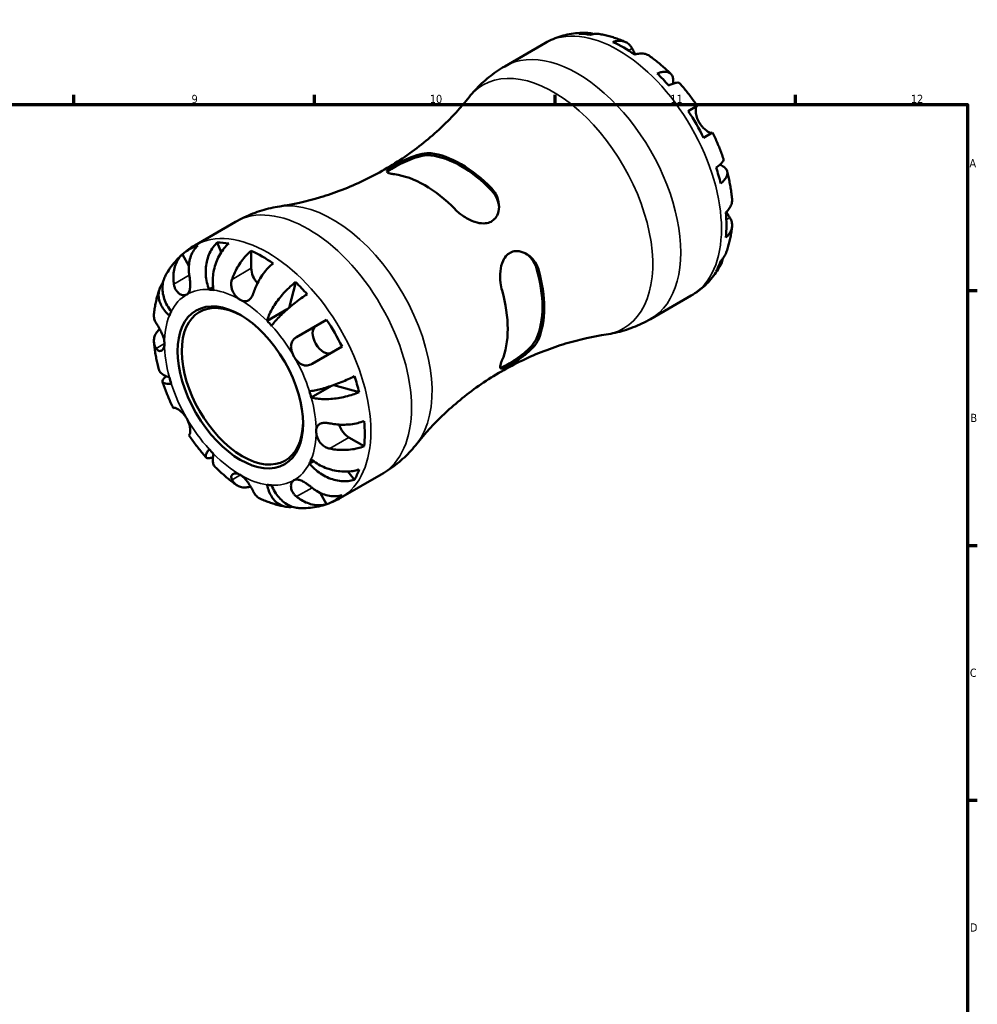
# Model space of a CAD drawing. Header units: millimetres. Extents: x -83 to 902, y -42 to 599.
# Tile 6 of 6: x 545 to 824, y 312 to 599. Entities that reach past the tile are written whole.
import ezdxf

# ---------------------------------------------------------------- set-up
doc = ezdxf.new("R2010")
doc.units = ezdxf.units.MM
for name, color, linetype, lineweight in [('Border (ANSI)', 7, 'Continuous', 70), ('Visible (ANSI)', 7, 'Continuous', 50), ('Visible Narrow (ANSI)', 7, 'Continuous', 35)]:
    doc.layers.add(name, color=color, linetype=linetype, lineweight=lineweight)
doc.styles.add('Note Text (ANSI)', font='tahoma.ttf')

# ---------------------------------------------------------------- blocks, each defined once
blk = doc.blocks.new('Borders Default Border')
at = {"layer": 'Border (ANSI)'}
for p, q in [((560.67, 574), (560.67, 576.8)), ((630.75, 574), (630.75, 576.8)), ((700.83, 574), (700.83, 576.8)), ((770.92, 574), (770.92, 576.8)), ((821, 519.75), (823.8, 519.75)), ((821, 445.5), (823.8, 445.5)), ((821, 371.25), (823.8, 371.25))]:
    blk.add_line(p, q, dxfattribs=at)
at = {"layer": 'Border (ANSI)', "flags": 128}
blk.add_lwpolyline([(20, 20), (20, 574), (821, 574), (821, 20), (20, 20)], dxfattribs=at)
at = {"layer": 'Border (ANSI)', "color": 5, "true_color": 0x0000ff, "char_height": 2.4, "attachment_point": 7, "style": 'Note Text (ANSI)'}
for s, insert in [('9', (594.92, 574.35)), ('10', (664.35, 574.35)), ('11', (734.43, 574.4)), ('12', (804.52, 574.4)), ('A', (821.58, 555.68)), ('B', (821.87, 481.43)), ('C', (821.71, 407.13)), ('D', (821.72, 332.93))]:
    blk.add_mtext(s, dxfattribs=dict(at, insert=insert))

msp = doc.modelspace()

# ---------------------------------------------------------------- linework, layer by layer
at = {"layer": 'Visible (ANSI)'}
for p, q in [((686.16, 585.07), (698.02, 591.92)), ((739.63, 572.06), (742.26, 573.58)), ((746.76, 565.78), (744.13, 564.27)), ((595.85, 532.92), (607.71, 539.77)), ((603.57, 530.9), (602.43, 533.79)), ((612.32, 526.23), (612.32, 531.36)), ((594.15, 527), (592.24, 530.3)), ((600.04, 520.03), (601.21, 520.71)), ((623.35, 514.75), (625.27, 522.19)), ((728.66, 511.46), (740.52, 518.3)), ((616.94, 510.9), (622.83, 514.29)), ((625.52, 506.18), (634.27, 511.23)), ((638.77, 503.44), (630.02, 498.38)), ((629.82, 488.59), (635.7, 491.99)), ((643.76, 490.16), (636.36, 492.22)), ((589.61, 485.45), (589.77, 485.54)), ((594.27, 477.74), (594.11, 477.65)), ((645.23, 474.37), (640.79, 476.93)), ((629.28, 469.39), (630.45, 470.06)), ((638.35, 459.31), (650.21, 466.16)), ((642.39, 464.58), (640.45, 467.01)), ((634.27, 457.5), (632.37, 460.8))]:
    msp.add_line(p, q, dxfattribs=at)
for centre, major_axis, start_param, end_param in [((720.87, 556.03), (-21.14, 36.61), 5.830349, 5.950624), ((720.87, 556.03), (-21.14, 36.61), 5.391133, 5.604441), ((720.87, 556.03), (-21.14, 36.61), 5.04495, 5.165226), ((720.87, 556.03), (-21.14, 36.61), 4.605735, 4.819043), ((673.49, 528.68), (17.09, -29.61), 1.981859, 2.73053), ((673.49, 528.68), (16.74, -29), 1.973653, 2.738736), ((720.87, 556.03), (-21.14, 36.61), 4.259552, 4.379828), ((662.88, 522.55), (-17.09, 29.61), 5.123451, 5.872123), ((720.87, 556.03), (-21.14, 36.61), 3.820337, 4.033645), ((615.51, 495.2), (-21.14, 36.61), 5.830349, 5.950624), ((615.51, 495.2), (-21.14, 36.61), 6.176532, 6.389839), ((615.51, 495.2), (21.14, -36.61), 2.249541, 2.462848), ((720.87, 556.03), (21.14, -36.61), 0.332561, 0.452837), ((615.51, 524.39), (-2.25, 3.9), 0.785398, 1.910434), ((673.49, 528.68), (16.74, -29), 0.402857, 1.167939), ((673.49, 528.68), (17.09, -29.61), 0.411062, 1.159734), ((609.14, 491.53), (-15.62, 27.06), 5.858481, 5.922492), ((615.51, 495.2), (21.14, -36.61), 1.903358, 2.023633), ((662.88, 522.55), (-17.09, 29.61), 3.552655, 4.301327), ((609.74, 491.87), (12.5, -21.65), 2.373053, 7.051725), ((609.14, 491.53), (-15.62, 27.06), 0.360694, 0.424705), ((609.14, 491.53), (15.62, -27.06), 1.93149, 1.995501), ((615.51, 495.2), (21.14, -36.61), 1.464143, 1.67745), ((633.38, 505.52), (2.25, -3.9), 3.141593, 6.283185), ((609.14, 491.53), (-15.62, 27.06), 1.146092, 1.210103), ((615.51, 495.2), (21.14, -36.61), 1.11796, 1.238235), ((609.14, 491.53), (15.62, -27.06), 1.146092, 1.210103), ((640.79, 480.6), (-2.25, 3.9), 1.231159, 2.356194), ((615.51, 495.2), (21.14, -36.61), 0.678744, 0.892052), ((609.14, 491.53), (-15.62, 27.06), 1.93149, 1.995501), ((609.14, 491.53), (15.62, -27.06), 0.360694, 0.424705), ((615.51, 495.2), (21.14, -36.61), 0.332561, 0.452837), ((609.14, 491.53), (15.62, -27.06), 5.858481, 5.922492), ((615.51, 495.2), (21.14, -36.61), 6.176532, 6.389839)]:
    msp.add_ellipse(centre, major_axis=major_axis, ratio=0.57735, start_param=start_param, end_param=end_param, dxfattribs=at)
msp.add_ellipse((609.14, 491.53), major_axis=(12.92, -22.39), ratio=0.57735, dxfattribs=at)
for points, knots in [([(709.84, 594.88), (709.04, 594.9), (708.23, 594.87), (706.62, 594.74), (705.81, 594.64), (704.2, 594.33), (703.39, 594.14), (701.81, 593.66), (701.03, 593.37), (699.5, 592.71), (698.75, 592.33), (698.02, 591.92)], [2.0220633, 2.0220633, 2.0220633, 2.0220633, 2.0888895, 2.0888895, 2.1557158, 2.1557158, 2.222542, 2.222542, 2.2893682, 2.2893682, 2.3561945, 2.3561945, 2.3561945, 2.3561945]), ([(707.79, 594.62), (708.35, 594.78), (708.93, 594.86), (710.02, 594.9), (710.62, 594.85), (711.49, 594.66), (711.77, 594.59), (712.04, 594.5)], [0.2134423, 0.2134423, 0.2134423, 0.2134423, 0.4164585, 0.4164585, 0.6250223, 0.6250223, 0.7220533, 0.7220533, 0.7220533, 0.7220533]), ([(713.94, 594.48), (713.51, 594.56), (713.08, 594.58), (712.18, 594.54), (711.64, 594.45), (711.11, 594.29)], [6.0997342, 6.0997342, 6.0997342, 6.0997342, 6.2699056, 6.2699056, 6.472482, 6.472482, 6.472482, 6.472482]), ([(721.35, 592.18), (720.88, 592.39), (720.4, 592.59), (719.44, 592.97), (718.95, 593.15), (717.97, 593.48), (717.48, 593.64), (716.48, 593.93), (715.98, 594.06), (714.96, 594.29), (714.45, 594.39), (713.94, 594.48)], [1.6844057, 1.6844057, 1.6844057, 1.6844057, 1.7287583, 1.7287583, 1.7731108, 1.7731108, 1.8174634, 1.8174634, 1.8618159, 1.8618159, 1.9061685, 1.9061685, 1.9061685, 1.9061685]), ([(717.68, 592.18), (718.19, 592.36), (718.69, 592.46), (719.58, 592.55), (720.06, 592.54), (720.95, 592.36), (721.36, 592.2), (722.06, 591.8), (722.4, 591.52), (722.93, 590.91), (723.13, 590.61), (723.29, 590.29)], [0.2134384, 0.2134384, 0.2134384, 0.2134384, 0.4155998, 0.4155998, 0.6240004, 0.6240004, 0.8324011, 0.8324011, 1.0417882, 1.0417882, 1.2012424, 1.2012424, 1.2012424, 1.2012424]), ([(723.29, 590.29), (723.34, 590.2), (723.4, 590.09), (723.55, 589.8), (723.66, 589.61), (723.91, 589.17), (724.05, 588.92), (724.22, 588.64), (724.23, 588.61), (724.25, 588.58)], [-0.7196887, -0.7196887, -0.7196887, -0.7196887, -0.6691335, -0.6691335, -0.5844829, -0.5844829, -0.490085, -0.490085, -0.4785934, -0.4785934, -0.4785934, -0.4785934]), ([(728.36, 588.14), (728.27, 588.2), (728.17, 588.27), (727.73, 588.53), (727.31, 588.69), (726.42, 588.86), (725.95, 588.88), (725.05, 588.79), (724.56, 588.68), (724.05, 588.51)], [5.812345, 5.812345, 5.812345, 5.812345, 5.8711132, 5.8711132, 6.0795138, 6.0795138, 6.2879145, 6.2879145, 6.4900758, 6.4900758, 6.4900758, 6.4900758]), ([(734.57, 582.89), (734.18, 583.28), (733.78, 583.66), (732.98, 584.4), (732.58, 584.77), (731.76, 585.48), (731.34, 585.83), (730.51, 586.52), (730.09, 586.85), (729.23, 587.51), (728.8, 587.83), (728.37, 588.14)], [1.2297079, 1.2297079, 1.2297079, 1.2297079, 1.274667, 1.274667, 1.3196261, 1.3196261, 1.3645852, 1.3645852, 1.4095442, 1.4095442, 1.4545033, 1.4545033, 1.4545033, 1.4545033]), ([(675.83, 576.15), (676.37, 576.83), (676.94, 577.5), (678.15, 578.81), (678.78, 579.46), (680.11, 580.71), (680.81, 581.31), (682.26, 582.48), (683.01, 583.03), (684.55, 584.1), (685.35, 584.6), (686.16, 585.07)], [3.7032428, 3.7032428, 3.7032428, 3.7032428, 3.7479924, 3.7479924, 3.792742, 3.792742, 3.8374916, 3.8374916, 3.8822412, 3.8822412, 3.9269908, 3.9269908, 3.9269908, 3.9269908]), ([(730.62, 583.02), (731.11, 583.21), (731.57, 583.35), (732.37, 583.5), (732.78, 583.53), (733.52, 583.47), (733.85, 583.37), (734.37, 583.09), (734.61, 582.89), (734.98, 582.36), (735.11, 582.04), (735.26, 581.37), (735.29, 580.96), (735.26, 580.36), (735.24, 580.21), (735.22, 580.06)], [0.213434, 0.213434, 0.213434, 0.213434, 0.41601, 0.41601, 0.624348, 0.624348, 0.832687, 0.832687, 1.041572, 1.041572, 1.250457, 1.250457, 1.460128, 1.460128, 1.52726, 1.52726, 1.52726, 1.52726]), ([(737.18, 580.14), (737.1, 580.23), (737, 580.28), (736.7, 580.36), (736.46, 580.36), (735.88, 580.27), (735.53, 580.17), (734.82, 579.91), (734.4, 579.74), (733.94, 579.51)], [5.7003258, 5.7003258, 5.7003258, 5.7003258, 5.8523296, 5.8523296, 6.0608934, 6.0608934, 6.2694571, 6.2694571, 6.4724733, 6.4724733, 6.4724733, 6.4724733]), ([(742.26, 573.58), (741.95, 574.04), (741.63, 574.5), (740.98, 575.4), (740.66, 575.85), (739.99, 576.74), (739.65, 577.18), (738.96, 578.04), (738.61, 578.47), (737.9, 579.32), (737.54, 579.73), (737.18, 580.14)], [0.9048045, 0.9048045, 0.9048045, 0.9048045, 0.9492263, 0.9492263, 0.9936481, 0.9936481, 1.0380699, 1.0380699, 1.0824917, 1.0824917, 1.1269134, 1.1269134, 1.1269134, 1.1269134]), ([(675.83, 576.15), (673.47, 573.18), (670.7, 570.14), (664.4, 564.23), (660.87, 561.37), (653.26, 556.16), (649.2, 553.81), (640.88, 549.83), (636.64, 548.2), (628.37, 545.7), (624.35, 544.83), (620.6, 544.27)], [3.7032428, 3.7032428, 3.7032428, 3.7032428, 3.792742, 3.792742, 3.8822412, 3.8822412, 3.9717404, 3.9717404, 4.0612396, 4.0612396, 4.1507388, 4.1507388, 4.1507388, 4.1507388]), ([(742.1, 573.48), (742.08, 573.47), (742.06, 573.45), (741.99, 573.38), (741.95, 573.29), (741.88, 573.06), (741.86, 572.91), (741.82, 572.46), (741.82, 572.14), (741.9, 571.33), (742, 570.84), (742.32, 569.78), (742.56, 569.24), (742.85, 568.72)], [-0.7247441, -0.7247441, -0.7247441, -0.7247441, -0.6829269, -0.6829269, -0.5894676, -0.5894676, -0.4901439, -0.4901439, -0.3493352, -0.3493352, -0.178565, -0.178565, 0, 0, 0, 0]), ([(742.85, 568.72), (743.03, 568.43), (743.21, 568.15), (743.64, 567.6), (743.87, 567.33), (744.43, 566.78), (744.75, 566.51), (745.36, 566.08), (745.63, 565.93), (746.02, 565.75), (746.16, 565.71), (746.39, 565.66), (746.47, 565.65), (746.56, 565.67), (746.58, 565.68), (746.6, 565.69)], [0, 0, 0, 0, 0.1023049, 0.1023049, 0.2116531, 0.2116531, 0.3586874, 0.3586874, 0.4986154, 0.4986154, 0.596139, 0.596139, 0.690343, 0.690343, 0.7235503, 0.7235503, 0.7235503, 0.7235503]), ([(749.9, 558.1), (749.73, 558.62), (749.55, 559.14), (749.17, 560.17), (748.98, 560.69), (748.57, 561.72), (748.36, 562.23), (747.93, 563.26), (747.7, 563.76), (747.24, 564.78), (747, 565.28), (746.76, 565.78)], [0.4438829, 0.4438829, 0.4438829, 0.4438829, 0.4883047, 0.4883047, 0.5327264, 0.5327264, 0.5771482, 0.5771482, 0.62157, 0.62157, 0.6659918, 0.6659918, 0.6659918, 0.6659918]), ([(654.04, 553.63), (653.54, 553.7), (653.12, 553.77), (652.27, 553.99), (651.97, 554.14), (651.79, 554.51), (651.9, 554.73), (652.46, 555.23), (652.79, 555.47), (653.61, 555.98), (654.04, 556.23), (655.08, 556.81), (655.67, 557.12), (657.15, 557.86), (658.04, 558.27), (660.02, 559.06), (661.11, 559.41), (663.03, 559.79), (663.88, 559.85), (664.62, 559.76), (664.63, 559.76), (664.65, 559.76)], [-2.822534, -2.822534, -2.822534, -2.822534, -2.592222, -2.592222, -2.245208, -2.245208, -1.913449, -1.913449, -1.681153, -1.681153, -1.48731, -1.48731, -1.273411, -1.273411, -0.982744, -0.982744, -0.620712, -0.620712, -0.293331, -0.293331, -0.2861, -0.2861, -0.2861, -0.2861]), ([(651.98, 554.2), (652.07, 554.34), (652.22, 554.49), (652.81, 554.96), (653.37, 555.32), (654.04, 555.71), (654.72, 556.1), (655.55, 556.54), (657.34, 557.4), (658.29, 557.81), (660.14, 558.5), (661.17, 558.81), (663.07, 559.17), (663.95, 559.22), (664.65, 559.14)], [-0.443723, -0.443723, -0.443723, -0.443723, -0.285162, -0.285162, 0, 0, 0, 0.285162, 0.285162, 0.570323, 0.570323, 0.890514, 0.890514, 1.210706, 1.210706, 1.210706, 1.210706]), ([(747.74, 555.61), (748.16, 555.9), (748.53, 556.17), (749.1, 556.65), (749.36, 556.91), (749.74, 557.37), (749.85, 557.58), (749.94, 557.87), (749.94, 557.99), (749.9, 558.1)], [0.2134337, 0.2134337, 0.2134337, 0.2134337, 0.41601, 0.41601, 0.6243485, 0.6243485, 0.832687, 0.832687, 0.985567, 0.985567, 0.985567, 0.985567]), ([(748.85, 556.45), (749, 556.39), (749.13, 556.33), (749.67, 556.06), (750.01, 555.82), (750.52, 555.36), (750.73, 555.09), (751, 554.5), (751.06, 554.19), (751.04, 553.6), (750.96, 553.27), (750.64, 552.6), (750.41, 552.25), (749.87, 551.64), (749.53, 551.31), (749.12, 550.98)], [5.158656, 5.158656, 5.158656, 5.158656, 5.225788, 5.225788, 5.435459, 5.435459, 5.644344, 5.644344, 5.853229, 5.853229, 6.061567, 6.061567, 6.269906, 6.269906, 6.472482, 6.472482, 6.472482, 6.472482]), ([(752.42, 546.47), (752.37, 547), (752.31, 547.53), (752.17, 548.6), (752.09, 549.13), (751.92, 550.2), (751.82, 550.73), (751.61, 551.8), (751.5, 552.33), (751.25, 553.4), (751.12, 553.93), (750.98, 554.46)], [0.116293, 0.116293, 0.116293, 0.116293, 0.1612521, 0.1612521, 0.2062112, 0.2062112, 0.2511702, 0.2511702, 0.2961293, 0.2961293, 0.3410884, 0.3410884, 0.3410884, 0.3410884]), ([(682.33, 549.55), (682.83, 549.03), (683.26, 548.45), (684.1, 546.9), (684.41, 545.89), (684.58, 543.91), (684.47, 542.95), (683.91, 541.5), (683.58, 540.96), (682.76, 540.15), (682.33, 539.86), (681.3, 539.44), (680.7, 539.33), (679.22, 539.31), (678.33, 539.48), (676.35, 540.13), (675.26, 540.69), (673.34, 541.95), (672.49, 542.64), (671.75, 543.4), (671.74, 543.41), (671.72, 543.43)], [-2.822534, -2.822534, -2.822534, -2.822534, -2.592222, -2.592222, -2.245208, -2.245208, -1.913449, -1.913449, -1.681153, -1.681153, -1.48731, -1.48731, -1.273411, -1.273411, -0.982744, -0.982744, -0.620712, -0.620712, -0.293331, -0.293331, -0.2861, -0.2861, -0.2861, -0.2861]), ([(682.33, 548.94), (683.03, 548.21), (683.61, 547.31), (684.31, 545.57), (684.48, 544.74), (684.52, 543.96)], [1.1552473, 1.1552473, 1.1552473, 1.1552473, 1.4754385, 1.4754385, 1.7419809, 1.7419809, 1.7419809, 1.7419809]), ([(750.59, 542.54), (750.99, 542.9), (751.33, 543.27), (751.85, 544.01), (752.08, 544.43), (752.37, 545.28), (752.44, 545.72), (752.44, 546.24), (752.43, 546.35), (752.42, 546.47)], [0.2134384, 0.2134384, 0.2134384, 0.2134384, 0.4155998, 0.4155998, 0.6240004, 0.6240004, 0.8324011, 0.8324011, 0.8911693, 0.8911693, 0.8911693, 0.8911693]), ([(607.71, 539.77), (608.52, 540.24), (609.36, 540.68), (611.05, 541.49), (611.91, 541.86), (613.64, 542.53), (614.51, 542.83), (616.26, 543.36), (617.13, 543.59), (618.88, 543.98), (619.74, 544.14), (620.6, 544.27)], [3.9269908, 3.9269908, 3.9269908, 3.9269908, 3.9717404, 3.9717404, 4.01649, 4.01649, 4.0612396, 4.0612396, 4.1059892, 4.1059892, 4.1507388, 4.1507388, 4.1507388, 4.1507388]), ([(750.75, 542.69), (750.83, 542.53), (750.92, 542.37), (751.2, 541.9), (751.38, 541.6), (751.62, 541.22), (751.69, 541.1), (751.75, 541)], [0.4798444, 0.4798444, 0.4798444, 0.4798444, 0.5379079, 0.5379079, 0.6657576, 0.6657576, 0.7240192, 0.7240192, 0.7240192, 0.7240192]), ([(751.75, 541), (751.94, 540.7), (752.1, 540.38), (752.37, 539.62), (752.44, 539.18), (752.44, 538.37), (752.37, 537.93), (752.08, 537.08), (751.85, 536.66), (751.33, 535.93), (750.99, 535.55), (750.59, 535.19)], [5.502273, 5.502273, 5.502273, 5.502273, 5.6617271, 5.6617271, 5.8711142, 5.8711142, 6.0795149, 6.0795149, 6.2879156, 6.2879156, 6.4900769, 6.4900769, 6.4900769, 6.4900769]), ([(750.71, 530.8), (750.89, 531.29), (751.05, 531.79), (751.35, 532.78), (751.49, 533.28), (751.74, 534.29), (751.86, 534.79), (752.06, 535.81), (752.15, 536.32), (752.3, 537.34), (752.36, 537.85), (752.42, 538.37)], [5.9478132, 5.9478132, 5.9478132, 5.9478132, 5.9921657, 5.9921657, 6.0365183, 6.0365183, 6.0808708, 6.0808708, 6.1252234, 6.1252234, 6.1695759, 6.1695759, 6.1695759, 6.1695759]), ([(600.04, 520.03), (599.79, 520.67), (599.56, 521.39), (599.23, 522.87), (599.13, 523.63), (599.05, 525.02), (599.05, 525.78), (599.19, 527.27), (599.33, 528.01), (599.67, 529.3), (599.91, 529.99), (600.49, 531.27), (600.84, 531.87), (601.55, 532.87), (601.97, 533.36), (602.43, 533.79)], [5.016117, 5.016117, 5.016117, 5.016117, 5.225562, 5.225562, 5.435008, 5.435008, 5.643669, 5.643669, 5.85233, 5.85233, 6.060893, 6.060893, 6.269457, 6.269457, 6.472473, 6.472473, 6.472473, 6.472473]), ([(587.37, 524.18), (587.76, 524.88), (588.18, 525.56), (589.1, 526.9), (589.6, 527.54), (590.67, 528.79), (591.24, 529.38), (592.45, 530.52), (593.09, 531.05), (594.42, 532.05), (595.12, 532.51), (595.85, 532.92)], [3.5928596, 3.5928596, 3.5928596, 3.5928596, 3.6596858, 3.6596858, 3.7265121, 3.7265121, 3.7933383, 3.7933383, 3.8601646, 3.8601646, 3.9269908, 3.9269908, 3.9269908, 3.9269908]), ([(596.74, 532.9), (596.31, 532.48), (595.92, 532), (595.29, 531.03), (594.99, 530.45), (594.52, 529.2), (594.35, 528.54), (594.15, 527.28), (594.1, 526.57), (594.13, 525.3), (594.19, 524.75), (594.27, 524.22)], [0.2134384, 0.2134384, 0.2134384, 0.2134384, 0.4155998, 0.4155998, 0.6240004, 0.6240004, 0.8324011, 0.8324011, 1.0417882, 1.0417882, 1.2012424, 1.2012424, 1.2012424, 1.2012424]), ([(605.75, 533.46), (605.26, 533.03), (604.81, 532.55), (604, 531.56), (603.59, 530.97), (602.85, 529.7), (602.52, 529.03), (602, 527.75), (601.76, 527.03), (601.39, 525.55), (601.26, 524.81), (601.11, 523.44), (601.08, 522.69), (601.13, 521.23), (601.22, 520.53), (601.34, 519.9)], [0.213434, 0.213434, 0.213434, 0.213434, 0.41601, 0.41601, 0.624348, 0.624348, 0.832687, 0.832687, 1.041572, 1.041572, 1.250457, 1.250457, 1.460128, 1.460128, 1.669799, 1.669799, 1.669799, 1.669799]), ([(606.72, 522.99), (606.88, 523.49), (607.08, 524.02), (607.61, 525.24), (607.95, 525.92), (608.65, 527.12), (609.06, 527.76), (609.95, 528.96), (610.43, 529.53), (611.32, 530.47), (611.82, 530.94), (612.32, 531.36)], [5.5022719, 5.5022719, 5.5022719, 5.5022719, 5.6617261, 5.6617261, 5.8711132, 5.8711132, 6.0795138, 6.0795138, 6.2879145, 6.2879145, 6.4900758, 6.4900758, 6.4900758, 6.4900758]), ([(685.38, 519.77), (685.18, 520.47), (685.04, 521.21), (684.8, 523.11), (684.78, 524.29), (685.02, 526.5), (685.26, 527.54), (685.97, 529.08), (686.34, 529.64), (687.19, 530.47), (687.63, 530.76), (688.65, 531.17), (689.22, 531.27), (690.59, 531.23), (691.39, 531.01), (693.07, 530.17), (693.91, 529.48), (695.2, 527.85), (695.68, 526.95), (695.98, 525.94), (695.98, 525.91), (695.99, 525.89)], [-2.822534, -2.822534, -2.822534, -2.822534, -2.592222, -2.592222, -2.245208, -2.245208, -1.913449, -1.913449, -1.681153, -1.681153, -1.48731, -1.48731, -1.273411, -1.273411, -0.982744, -0.982744, -0.620712, -0.620712, -0.293331, -0.293331, -0.2861, -0.2861, -0.2861, -0.2861]), ([(589.77, 521.62), (589.69, 522.15), (589.63, 522.7), (589.6, 523.96), (589.65, 524.67), (589.85, 525.93), (590.02, 526.59), (590.48, 527.84), (590.78, 528.42), (591.42, 529.4), (591.8, 529.88), (592.24, 530.3)], [5.5022777, 5.5022777, 5.5022777, 5.5022777, 5.6605055, 5.6605055, 5.8694891, 5.8694891, 6.0782975, 6.0782975, 6.2871059, 6.2871059, 6.4900603, 6.4900603, 6.4900603, 6.4900603]), ([(692.24, 530.59), (692.9, 530.16), (693.53, 529.6), (694.69, 528.13), (695.18, 527.17), (695.46, 526.2)], [0.623972, 0.623972, 0.623972, 0.623972, 0.8905143, 0.8905143, 1.2107056, 1.2107056, 1.2107056, 1.2107056]), ([(749.77, 529.15), (749.71, 528.87), (749.64, 528.59), (749.36, 527.74), (749.1, 527.19), (748.53, 526.27), (748.16, 525.82), (747.74, 525.41)], [5.9638773, 5.9638773, 5.9638773, 5.9638773, 6.0615675, 6.0615675, 6.2699059, 6.2699059, 6.4724823, 6.4724823, 6.4724823, 6.4724823]), ([(749.12, 528.45), (749.53, 528.83), (749.87, 529.25), (750.36, 530.01), (750.56, 530.39), (750.71, 530.8)], [0.2134337, 0.2134337, 0.2134337, 0.2134337, 0.41601, 0.41601, 0.5861814, 0.5861814, 0.5861814, 0.5861814]), ([(618.69, 527.68), (618.18, 527.27), (617.68, 526.8), (616.79, 525.85), (616.31, 525.29), (615.42, 524.09), (615.01, 523.45), (614.31, 522.24), (613.97, 521.56), (613.44, 520.35), (613.24, 519.82), (613.08, 519.31)], [0.2134384, 0.2134384, 0.2134384, 0.2134384, 0.4155998, 0.4155998, 0.6240004, 0.6240004, 0.8324011, 0.8324011, 1.0417882, 1.0417882, 1.2012424, 1.2012424, 1.2012424, 1.2012424]), ([(740.52, 518.3), (741.25, 518.72), (741.95, 519.18), (743.29, 520.18), (743.93, 520.71), (745.14, 521.84), (745.71, 522.44), (746.77, 523.68), (747.27, 524.33), (748.19, 525.66), (748.61, 526.35), (749, 527.05)], [5.4977871, 5.4977871, 5.4977871, 5.4977871, 5.5646134, 5.5646134, 5.6314396, 5.6314396, 5.6982659, 5.6982659, 5.7650921, 5.7650921, 5.8319184, 5.8319184, 5.8319184, 5.8319184]), ([(587.37, 524.18), (587.16, 523.79), (586.97, 523.36), (586.63, 522.33), (586.52, 521.72), (586.42, 520.56), (586.43, 519.91), (586.61, 518.6), (586.77, 517.94), (587.18, 516.73), (587.46, 516.08), (588.17, 514.81), (588.58, 514.2), (589.01, 513.66)], [0.462529, 0.462529, 0.462529, 0.462529, 0.624348, 0.624348, 0.832687, 0.832687, 1.041572, 1.041572, 1.250457, 1.250457, 1.460128, 1.460128, 1.669799, 1.669799, 1.669799, 1.669799]), ([(594.27, 524.22), (594.29, 524.09), (594.31, 523.95), (594.38, 523.51), (594.42, 523.2), (594.49, 522.56), (594.51, 522.24), (594.55, 521.46), (594.55, 521.03), (594.47, 520.16), (594.37, 519.74), (594.05, 519.03), (593.82, 518.76), (593.52, 518.59)], [-0.7247441, -0.7247441, -0.7247441, -0.7247441, -0.6829269, -0.6829269, -0.5894676, -0.5894676, -0.4901439, -0.4901439, -0.3493352, -0.3493352, -0.178565, -0.178565, 0, 0, 0, 0]), ([(609.14, 517.04), (608.86, 517.2), (608.58, 517.41), (608, 517.93), (607.72, 518.24), (607.14, 519.06), (606.87, 519.57), (606.59, 520.49), (606.52, 520.86), (606.47, 521.52), (606.48, 521.8), (606.55, 522.38), (606.61, 522.67), (606.71, 522.96), (606.71, 522.97), (606.72, 522.99)], [-3.126213, -3.126213, -3.126213, -3.126213, -3.0059213, -3.0059213, -2.8729567, -2.8729567, -2.6978937, -2.6978937, -2.583387, -2.583387, -2.4954757, -2.4954757, -2.4031024, -2.4031024, -2.3983168, -2.3983168, -2.3983168, -2.3983168]), ([(583.95, 512.86), (584.01, 513.37), (584.07, 513.89), (584.23, 514.91), (584.31, 515.42), (584.52, 516.43), (584.63, 516.94), (584.88, 517.95), (585.02, 518.45), (585.32, 519.44), (585.49, 519.93), (585.67, 520.43)], [3.255202, 3.255202, 3.255202, 3.255202, 3.2995546, 3.2995546, 3.3439071, 3.3439071, 3.3882597, 3.3882597, 3.4326122, 3.4326122, 3.4769648, 3.4769648, 3.4769648, 3.4769648]), ([(588.47, 512.47), (587.99, 512.89), (587.51, 513.37), (586.7, 514.39), (586.36, 514.92), (585.86, 515.91), (585.64, 516.46), (585.37, 517.56), (585.32, 518.12), (585.34, 519.11), (585.42, 519.64), (585.73, 520.66), (585.96, 521.14), (586.34, 521.74), (586.47, 521.91), (586.6, 522.08)], [5.016117, 5.016117, 5.016117, 5.016117, 5.225788, 5.225788, 5.435459, 5.435459, 5.644344, 5.644344, 5.853229, 5.853229, 6.061567, 6.061567, 6.269906, 6.269906, 6.353972, 6.353972, 6.353972, 6.353972]), ([(593.52, 518.59), (593.35, 518.49), (593.16, 518.43), (592.74, 518.37), (592.5, 518.38), (591.94, 518.5), (591.62, 518.65), (591.02, 519.08), (590.75, 519.36), (590.35, 519.93), (590.21, 520.18), (589.99, 520.73), (589.9, 521.01), (589.81, 521.41), (589.79, 521.52), (589.77, 521.62)], [0, 0, 0, 0, 0.1023049, 0.1023049, 0.2116531, 0.2116531, 0.3586874, 0.3586874, 0.4986154, 0.4986154, 0.596139, 0.596139, 0.690343, 0.690343, 0.7235503, 0.7235503, 0.7235503, 0.7235503]), ([(616.94, 510.9), (617.07, 511.38), (617.25, 511.93), (617.72, 513.08), (618.01, 513.68), (618.62, 514.78), (618.99, 515.39), (619.81, 516.61), (620.26, 517.21), (621.13, 518.29), (621.63, 518.86), (622.66, 519.96), (623.2, 520.48), (624.19, 521.35), (624.73, 521.79), (625.27, 522.19)], [5.016117, 5.016117, 5.016117, 5.016117, 5.225788, 5.225788, 5.435459, 5.435459, 5.644344, 5.644344, 5.853229, 5.853229, 6.061567, 6.061567, 6.269906, 6.269906, 6.472482, 6.472482, 6.472482, 6.472482]), ([(613.08, 519.31), (613.03, 519.16), (612.97, 519), (612.82, 518.61), (612.71, 518.37), (612.47, 517.91), (612.33, 517.69), (611.95, 517.21), (611.7, 516.99), (611.1, 516.66), (610.75, 516.59), (609.98, 516.65), (609.56, 516.8), (609.14, 517.04)], [-0.7196887, -0.7196887, -0.7196887, -0.7196887, -0.6691335, -0.6691335, -0.5844829, -0.5844829, -0.490085, -0.490085, -0.3476599, -0.3476599, -0.1782767, -0.1782767, 0, 0, 0, 0]), ([(628.58, 518.69), (628.02, 518.32), (627.44, 517.92), (626.36, 517.14), (625.75, 516.69), (624.56, 515.75), (623.97, 515.27), (622.92, 514.38), (622.37, 513.89), (621.32, 512.92), (620.83, 512.44), (619.99, 511.59), (619.57, 511.13), (618.82, 510.27), (618.5, 509.86), (618.25, 509.52)], [0.213442, 0.213442, 0.213442, 0.213442, 0.416459, 0.416459, 0.625022, 0.625022, 0.833586, 0.833586, 1.042247, 1.042247, 1.250908, 1.250908, 1.460354, 1.460354, 1.669799, 1.669799, 1.669799, 1.669799]), ([(583.95, 512.86), (583.94, 512.72), (583.93, 512.59), (583.93, 512.05), (584.01, 511.61), (584.27, 510.85), (584.43, 510.53), (584.62, 510.23)], [0.7641218, 0.7641218, 0.7641218, 0.7641218, 0.8324011, 0.8324011, 1.0417882, 1.0417882, 1.2012424, 1.2012424, 1.2012424, 1.2012424]), ([(728.66, 511.46), (727.85, 510.99), (727.02, 510.55), (725.32, 509.74), (724.47, 509.37), (722.73, 508.7), (721.86, 508.4), (720.11, 507.87), (719.24, 507.64), (717.5, 507.25), (716.63, 507.09), (715.77, 506.96)], [0.7853982, 0.7853982, 0.7853982, 0.7853982, 0.8301478, 0.8301478, 0.8748974, 0.8748974, 0.919647, 0.919647, 0.9643966, 0.9643966, 1.0091462, 1.0091462, 1.0091462, 1.0091462]), ([(584.62, 502.88), (584.43, 503.18), (584.27, 503.5), (584.01, 504.26), (583.93, 504.7), (583.93, 505.51), (584, 505.94), (584.29, 506.8), (584.52, 507.22), (585.01, 507.9), (585.29, 508.23), (585.63, 508.54)], [5.502273, 5.502273, 5.502273, 5.502273, 5.6617271, 5.6617271, 5.8711142, 5.8711142, 6.0795149, 6.0795149, 6.2879156, 6.2879156, 6.4628335, 6.4628335, 6.4628335, 6.4628335]), ([(584.62, 510.23), (584.68, 510.14), (584.74, 510.04), (584.91, 509.76), (585.03, 509.57), (585.29, 509.14), (585.43, 508.89), (585.79, 508.25), (586.01, 507.83), (586.45, 506.89), (586.66, 506.36), (586.96, 505.3), (587.05, 504.77), (587.05, 504.28)], [-0.7196887, -0.7196887, -0.7196887, -0.7196887, -0.6691335, -0.6691335, -0.5844829, -0.5844829, -0.490085, -0.490085, -0.3476599, -0.3476599, -0.1782767, -0.1782767, 0, 0, 0, 0]), ([(624.77, 500.55), (624.6, 500.84), (624.45, 501.15), (624.18, 501.79), (624.08, 502.12), (623.9, 502.9), (623.87, 503.34), (623.94, 504.15), (624.05, 504.52), (624.35, 505.1), (624.5, 505.32), (624.86, 505.7), (625.06, 505.88), (625.36, 506.08), (625.44, 506.13), (625.52, 506.18)], [0, 0, 0, 0, 0.1023049, 0.1023049, 0.2116531, 0.2116531, 0.3586874, 0.3586874, 0.4986154, 0.4986154, 0.596139, 0.596139, 0.690343, 0.690343, 0.7235503, 0.7235503, 0.7235503, 0.7235503]), ([(660.55, 475.08), (662.91, 478.04), (665.67, 481.09), (671.97, 487), (675.5, 489.86), (683.11, 495.07), (687.18, 497.42), (695.49, 501.4), (699.74, 503.03), (708, 505.53), (712.02, 506.4), (715.77, 506.96)], [0.5616502, 0.5616502, 0.5616502, 0.5616502, 0.6511494, 0.6511494, 0.7406486, 0.7406486, 0.8301478, 0.8301478, 0.919647, 0.919647, 1.0091462, 1.0091462, 1.0091462, 1.0091462]), ([(695.99, 505.48), (695.79, 505.01), (695.5, 504.52), (694.58, 503.29), (693.85, 502.54), (692.23, 501.13), (691.34, 500.46), (689.8, 499.4), (689.17, 498.99), (688.06, 498.31), (687.6, 498.04), (686.71, 497.55), (686.32, 497.35), (685.56, 497.03), (685.26, 496.96), (684.84, 497.07), (684.78, 497.32), (684.91, 498.12), (685.09, 498.65), (685.37, 499.33), (685.38, 499.34), (685.38, 499.36)], [-2.822534, -2.822534, -2.822534, -2.822534, -2.592222, -2.592222, -2.245208, -2.245208, -1.913449, -1.913449, -1.681153, -1.681153, -1.48731, -1.48731, -1.273411, -1.273411, -0.982744, -0.982744, -0.620712, -0.620712, -0.293331, -0.293331, -0.2861, -0.2861, -0.2861, -0.2861]), ([(695.46, 505.79), (695.18, 505.14), (694.69, 504.41), (693.42, 502.94), (692.64, 502.2), (691.12, 500.94), (690.29, 500.33), (688.65, 499.21), (687.85, 498.71), (686.51, 497.93), (685.91, 497.62), (685.21, 497.35), (685, 497.3), (684.84, 497.28)], [1.155247, 1.155247, 1.155247, 1.155247, 1.475439, 1.475439, 1.79563, 1.79563, 2.080791, 2.080791, 2.365953, 2.365953, 2.651114, 2.651114, 2.809676, 2.809676, 2.809676, 2.809676]), ([(585.39, 496.76), (585.25, 497.3), (585.12, 497.83), (584.87, 498.89), (584.76, 499.43), (584.55, 500.49), (584.45, 501.03), (584.28, 502.09), (584.2, 502.63), (584.06, 503.69), (584, 504.23), (583.95, 504.76)], [2.8005043, 2.8005043, 2.8005043, 2.8005043, 2.8454633, 2.8454633, 2.8904224, 2.8904224, 2.9353815, 2.9353815, 2.9803406, 2.9803406, 3.0252997, 3.0252997, 3.0252997, 3.0252997]), ([(587.05, 504.28), (587.05, 503.96), (587.01, 503.65), (586.85, 503.08), (586.73, 502.82), (586.38, 502.35), (586.13, 502.19), (585.69, 502.11), (585.52, 502.13), (585.22, 502.26), (585.1, 502.34), (584.85, 502.55), (584.74, 502.69), (584.63, 502.86), (584.62, 502.87), (584.62, 502.88)], [-3.126213, -3.126213, -3.126213, -3.126213, -3.0059213, -3.0059213, -2.8729567, -2.8729567, -2.6978937, -2.6978937, -2.583387, -2.583387, -2.4954757, -2.4954757, -2.4031024, -2.4031024, -2.3983168, -2.3983168, -2.3983168, -2.3983168]), ([(630.02, 498.38), (629.92, 498.32), (629.81, 498.27), (629.46, 498.11), (629.21, 498.02), (628.7, 497.92), (628.43, 497.9), (627.78, 497.95), (627.4, 498.06), (626.6, 498.45), (626.19, 498.76), (625.42, 499.55), (625.07, 500.03), (624.77, 500.55)], [-0.7247441, -0.7247441, -0.7247441, -0.7247441, -0.6829269, -0.6829269, -0.5894676, -0.5894676, -0.4901439, -0.4901439, -0.3493352, -0.3493352, -0.178565, -0.178565, 0, 0, 0, 0]), ([(585.39, 496.76), (585.42, 496.65), (585.46, 496.54), (585.64, 496.14), (585.86, 495.87), (586.36, 495.4), (586.7, 495.17), (587.51, 494.76), (587.99, 494.59), (588.47, 494.46)], [0.9640942, 0.9640942, 0.9640942, 0.9640942, 1.0415719, 1.0415719, 1.2504568, 1.2504568, 1.4601279, 1.4601279, 1.6697991, 1.6697991, 1.6697991, 1.6697991]), ([(589.01, 492.64), (588.58, 492.59), (588.17, 492.57), (587.46, 492.6), (587.18, 492.65), (586.77, 492.78), (586.61, 492.89), (586.43, 493.15), (586.42, 493.31), (586.52, 493.65), (586.63, 493.86), (587, 494.31), (587.24, 494.55), (587.52, 494.78)], [5.016117, 5.016117, 5.016117, 5.016117, 5.225788, 5.225788, 5.435459, 5.435459, 5.644344, 5.644344, 5.853229, 5.853229, 6.061567, 6.061567, 6.25914, 6.25914, 6.25914, 6.25914]), ([(629.28, 490.41), (629.7, 490.46), (630.22, 490.53), (631.34, 490.75), (631.94, 490.89), (633.11, 491.19), (633.77, 491.37), (635.13, 491.8), (635.84, 492.03), (637.13, 492.49), (637.84, 492.76), (639.24, 493.33), (639.94, 493.63), (641.15, 494.18), (641.79, 494.48), (642.39, 494.78)], [5.016117, 5.016117, 5.016117, 5.016117, 5.225788, 5.225788, 5.435459, 5.435459, 5.644344, 5.644344, 5.853229, 5.853229, 6.061567, 6.061567, 6.269906, 6.269906, 6.472482, 6.472482, 6.472482, 6.472482]), ([(589.61, 485.45), (589.37, 485.95), (589.13, 486.45), (588.67, 487.46), (588.44, 487.97), (588.01, 488.99), (587.8, 489.51), (587.39, 490.54), (587.2, 491.05), (586.82, 492.09), (586.64, 492.61), (586.47, 493.13)], [2.4756009, 2.4756009, 2.4756009, 2.4756009, 2.5200226, 2.5200226, 2.5644444, 2.5644444, 2.6088662, 2.6088662, 2.653288, 2.653288, 2.6977098, 2.6977098, 2.6977098, 2.6977098]), ([(643.76, 490.16), (643.15, 489.89), (642.5, 489.64), (641.24, 489.23), (640.53, 489.02), (639.06, 488.67), (638.31, 488.52), (636.94, 488.31), (636.2, 488.22), (634.74, 488.12), (634.02, 488.1), (632.76, 488.13), (632.1, 488.18), (630.87, 488.34), (630.3, 488.46), (629.82, 488.59)], [0.213434, 0.213434, 0.213434, 0.213434, 0.41601, 0.41601, 0.624348, 0.624348, 0.832687, 0.832687, 1.041572, 1.041572, 1.250457, 1.250457, 1.460128, 1.460128, 1.669799, 1.669799, 1.669799, 1.669799]), ([(589.77, 485.54), (589.79, 485.55), (589.82, 485.56), (589.92, 485.58), (590.01, 485.57), (590.25, 485.51), (590.39, 485.46), (590.8, 485.27), (591.08, 485.11), (591.73, 484.63), (592.12, 484.3), (592.87, 483.49), (593.22, 483.02), (593.52, 482.5)], [-0.7247441, -0.7247441, -0.7247441, -0.7247441, -0.6829269, -0.6829269, -0.5894676, -0.5894676, -0.4901439, -0.4901439, -0.3493352, -0.3493352, -0.178565, -0.178565, 0, 0, 0, 0]), ([(593.52, 482.5), (593.69, 482.21), (593.84, 481.9), (594.1, 481.26), (594.22, 480.93), (594.42, 480.17), (594.49, 479.75), (594.55, 479.02), (594.55, 478.71), (594.51, 478.28), (594.48, 478.13), (594.41, 477.91), (594.37, 477.83), (594.31, 477.77), (594.29, 477.75), (594.27, 477.74)], [0, 0, 0, 0, 0.1023049, 0.1023049, 0.2116531, 0.2116531, 0.3586874, 0.3586874, 0.4986154, 0.4986154, 0.596139, 0.596139, 0.690343, 0.690343, 0.7235503, 0.7235503, 0.7235503, 0.7235503]), ([(631.24, 478.77), (631.24, 479.08), (631.27, 479.37), (631.42, 479.91), (631.53, 480.16), (631.9, 480.66), (632.19, 480.88), (632.85, 481.12), (633.17, 481.18), (633.87, 481.22), (634.24, 481.19), (634.81, 481.11), (634.99, 481.08), (635.18, 481.04)], [0, 0, 0, 0, 0.1143483, 0.1143483, 0.2360376, 0.2360376, 0.4080184, 0.4080184, 0.5379079, 0.5379079, 0.6657576, 0.6657576, 0.7240192, 0.7240192, 0.7240192, 0.7240192]), ([(635.18, 481.04), (635.69, 480.93), (636.25, 480.84), (637.57, 480.69), (638.33, 480.65), (639.72, 480.64), (640.48, 480.68), (641.97, 480.85), (642.7, 480.98), (643.96, 481.28), (644.61, 481.48), (645.23, 481.71)], [5.5022719, 5.5022719, 5.5022719, 5.5022719, 5.6617261, 5.6617261, 5.8711132, 5.8711132, 6.0795138, 6.0795138, 6.2879145, 6.2879145, 6.4900758, 6.4900758, 6.4900758, 6.4900758]), ([(599.19, 471.09), (598.83, 471.5), (598.47, 471.91), (597.76, 472.76), (597.41, 473.18), (596.72, 474.05), (596.38, 474.49), (595.72, 475.38), (595.39, 475.83), (594.74, 476.73), (594.43, 477.19), (594.11, 477.65)], [2.0146792, 2.0146792, 2.0146792, 2.0146792, 2.059101, 2.059101, 2.1035228, 2.1035228, 2.1479445, 2.1479445, 2.1923663, 2.1923663, 2.2367881, 2.2367881, 2.2367881, 2.2367881]), ([(635.18, 473.69), (634.84, 473.76), (634.51, 473.87), (633.82, 474.18), (633.48, 474.4), (632.8, 474.96), (632.49, 475.31), (631.9, 476.17), (631.65, 476.69), (631.32, 477.75), (631.24, 478.28), (631.24, 478.77)], [-0.7250316, -0.7250316, -0.7250316, -0.7250316, -0.617671, -0.617671, -0.4930824, -0.4930824, -0.3529803, -0.3529803, -0.1786805, -0.1786805, 0, 0, 0, 0]), ([(601.15, 471.17), (600.81, 471.05), (600.48, 470.96), (599.91, 470.86), (599.67, 470.87), (599.33, 470.96), (599.2, 471.05), (599.05, 471.33), (599.05, 471.52), (599.13, 471.94), (599.23, 472.21), (599.56, 472.84), (599.79, 473.19), (600.04, 473.53)], [0.426776, 0.426776, 0.426776, 0.426776, 0.624348, 0.624348, 0.832687, 0.832687, 1.041572, 1.041572, 1.250457, 1.250457, 1.460128, 1.460128, 1.669799, 1.669799, 1.669799, 1.669799]), ([(645.23, 474.37), (644.61, 474.13), (643.96, 473.94), (642.7, 473.63), (641.97, 473.5), (640.48, 473.33), (639.72, 473.3), (638.33, 473.3), (637.57, 473.34), (636.25, 473.49), (635.69, 473.58), (635.18, 473.69)], [0.2134384, 0.2134384, 0.2134384, 0.2134384, 0.4155998, 0.4155998, 0.6240004, 0.6240004, 0.8324011, 0.8324011, 1.0417882, 1.0417882, 1.2012424, 1.2012424, 1.2012424, 1.2012424]), ([(660.55, 475.08), (660.01, 474.4), (659.43, 473.73), (658.23, 472.41), (657.59, 471.77), (656.26, 470.52), (655.56, 469.92), (654.12, 468.75), (653.37, 468.19), (651.82, 467.13), (651.02, 466.63), (650.21, 466.16)], [0.5616502, 0.5616502, 0.5616502, 0.5616502, 0.6063998, 0.6063998, 0.6511494, 0.6511494, 0.695899, 0.695899, 0.7406486, 0.7406486, 0.7853982, 0.7853982, 0.7853982, 0.7853982]), ([(601.34, 472.15), (601.22, 471.67), (601.13, 471.18), (601.08, 470.27), (601.11, 469.86), (601.26, 469.19), (601.39, 468.87), (601.64, 468.51), (601.72, 468.42), (601.8, 468.33)], [5.0161165, 5.0161165, 5.0161165, 5.0161165, 5.2257877, 5.2257877, 5.4354588, 5.4354588, 5.6443437, 5.6443437, 5.7218214, 5.7218214, 5.7218214, 5.7218214]), ([(608.01, 463.09), (607.57, 463.4), (607.14, 463.72), (606.29, 464.37), (605.86, 464.71), (605.03, 465.39), (604.61, 465.74), (603.79, 466.46), (603.39, 466.82), (602.59, 467.57), (602.19, 467.95), (601.8, 468.33)], [1.6870893, 1.6870893, 1.6870893, 1.6870893, 1.7320484, 1.7320484, 1.7770075, 1.7770075, 1.8219666, 1.8219666, 1.8669256, 1.8669256, 1.9118847, 1.9118847, 1.9118847, 1.9118847]), ([(642.39, 464.58), (641.79, 464.4), (641.15, 464.28), (639.94, 464.17), (639.24, 464.16), (637.84, 464.29), (637.13, 464.43), (635.84, 464.78), (635.13, 465.03), (633.77, 465.66), (633.11, 466.03), (631.94, 466.8), (631.34, 467.27), (630.22, 468.29), (629.7, 468.85), (629.28, 469.39)], [0.213434, 0.213434, 0.213434, 0.213434, 0.41601, 0.41601, 0.624348, 0.624348, 0.832687, 0.832687, 1.041572, 1.041572, 1.250457, 1.250457, 1.460128, 1.460128, 1.669799, 1.669799, 1.669799, 1.669799]), ([(629.82, 470.58), (630.3, 470.16), (630.87, 469.73), (632.1, 468.96), (632.76, 468.61), (634.02, 468.06), (634.74, 467.8), (636.2, 467.38), (636.94, 467.23), (638.31, 467.04), (639.06, 466.99), (640.53, 466.99), (641.24, 467.06), (642.5, 467.26), (643.15, 467.41), (643.76, 467.62)], [5.016117, 5.016117, 5.016117, 5.016117, 5.225788, 5.225788, 5.435459, 5.435459, 5.644344, 5.644344, 5.853229, 5.853229, 6.061567, 6.061567, 6.269906, 6.269906, 6.472482, 6.472482, 6.472482, 6.472482]), ([(606.72, 464.61), (606.66, 464.71), (606.62, 464.8), (606.53, 465.06), (606.49, 465.21), (606.48, 465.52), (606.5, 465.67), (606.63, 466.01), (606.78, 466.18), (607.24, 466.42), (607.56, 466.48), (608.3, 466.4), (608.72, 466.25), (609.14, 466.01)], [-0.7196887, -0.7196887, -0.7196887, -0.7196887, -0.6691335, -0.6691335, -0.5844829, -0.5844829, -0.490085, -0.490085, -0.3476599, -0.3476599, -0.1782767, -0.1782767, 0, 0, 0, 0]), ([(609.14, 466.01), (609.43, 465.85), (609.71, 465.64), (610.29, 465.13), (610.58, 464.82), (611.22, 464.04), (611.55, 463.56), (612.05, 462.77), (612.24, 462.46), (612.53, 461.95), (612.65, 461.73), (612.87, 461.33), (612.97, 461.14), (613.07, 460.95), (613.07, 460.94), (613.08, 460.93)], [-3.126213, -3.126213, -3.126213, -3.126213, -3.0059213, -3.0059213, -2.8729567, -2.8729567, -2.6978937, -2.6978937, -2.583387, -2.583387, -2.4954757, -2.4954757, -2.4031024, -2.4031024, -2.3983168, -2.3983168, -2.3983168, -2.3983168]), ([(612.12, 462.65), (611.68, 462.52), (611.26, 462.43), (610.43, 462.35), (609.95, 462.37), (609.06, 462.54), (608.65, 462.7), (607.95, 463.11), (607.61, 463.39), (607.08, 464), (606.88, 464.29), (606.72, 464.61)], [0.2406818, 0.2406818, 0.2406818, 0.2406818, 0.4155998, 0.4155998, 0.6240004, 0.6240004, 0.8324011, 0.8324011, 1.0417882, 1.0417882, 1.2012424, 1.2012424, 1.2012424, 1.2012424]), ([(624.33, 456.73), (624.12, 456.7), (623.91, 456.68), (623.2, 456.64), (622.66, 456.68), (621.63, 456.92), (621.13, 457.12), (620.26, 457.6), (619.81, 457.92), (618.99, 458.7), (618.62, 459.16), (618.01, 460.1), (617.72, 460.66), (617.25, 461.87), (617.07, 462.53), (616.94, 463.15)], [0.331944, 0.331944, 0.331944, 0.331944, 0.41601, 0.41601, 0.624348, 0.624348, 0.832687, 0.832687, 1.041572, 1.041572, 1.250457, 1.250457, 1.460128, 1.460128, 1.669799, 1.669799, 1.669799, 1.669799]), ([(618.25, 463.02), (618.5, 462.38), (618.82, 461.72), (619.57, 460.48), (619.99, 459.9), (620.83, 458.95), (621.32, 458.47), (622.37, 457.67), (622.93, 457.33), (623.98, 456.84), (624.56, 456.63), (625.62, 456.4), (626.09, 456.35), (626.53, 456.35)], [5.016117, 5.016117, 5.016117, 5.016117, 5.225788, 5.225788, 5.435459, 5.435459, 5.644344, 5.644344, 5.853229, 5.853229, 6.061567, 6.061567, 6.223386, 6.223386, 6.223386, 6.223386]), ([(625.52, 459.7), (625.42, 459.79), (625.32, 459.88), (625, 460.17), (624.81, 460.39), (624.46, 460.87), (624.31, 461.12), (624.02, 461.75), (623.93, 462.13), (623.87, 462.92), (623.93, 463.33), (624.23, 464.02), (624.47, 464.29), (624.77, 464.46)], [-0.7247441, -0.7247441, -0.7247441, -0.7247441, -0.6829269, -0.6829269, -0.5894676, -0.5894676, -0.4901439, -0.4901439, -0.3493352, -0.3493352, -0.178565, -0.178565, 0, 0, 0, 0]), ([(624.77, 464.46), (624.94, 464.56), (625.13, 464.62), (625.55, 464.69), (625.79, 464.68), (626.38, 464.57), (626.74, 464.44), (627.48, 464.09), (627.85, 463.87), (628.5, 463.45), (628.76, 463.27), (629.28, 462.89), (629.53, 462.7), (629.85, 462.44), (629.94, 462.37), (630.02, 462.3)], [0, 0, 0, 0, 0.1023049, 0.1023049, 0.2116531, 0.2116531, 0.3586874, 0.3586874, 0.4986154, 0.4986154, 0.596139, 0.596139, 0.690343, 0.690343, 0.7235503, 0.7235503, 0.7235503, 0.7235503]), ([(630.02, 462.3), (630.44, 461.96), (630.89, 461.64), (631.97, 460.97), (632.61, 460.66), (633.8, 460.21), (634.46, 460.02), (635.77, 459.81), (636.43, 459.78), (637.58, 459.84), (638.19, 459.93), (638.77, 460.1)], [5.5022719, 5.5022719, 5.5022719, 5.5022719, 5.6617261, 5.6617261, 5.8711132, 5.8711132, 6.0795138, 6.0795138, 6.2879145, 6.2879145, 6.4900758, 6.4900758, 6.4900758, 6.4900758]), ([(613.08, 460.93), (613.24, 460.62), (613.44, 460.32), (613.97, 459.71), (614.31, 459.43), (614.78, 459.16), (614.9, 459.1), (615.02, 459.05)], [5.5022719, 5.5022719, 5.5022719, 5.5022719, 5.6617261, 5.6617261, 5.8711132, 5.8711132, 5.9393925, 5.9393925, 5.9393925, 5.9393925]), ([(634.27, 457.5), (633.69, 457.33), (633.08, 457.24), (631.92, 457.18), (631.26, 457.21), (629.95, 457.43), (629.29, 457.62), (628.1, 458.07), (627.46, 458.38), (626.38, 459.04), (625.93, 459.37), (625.52, 459.7)], [0.213454, 0.213454, 0.213454, 0.213454, 0.4164085, 0.4164085, 0.6252168, 0.6252168, 0.8340252, 0.8340252, 1.0430088, 1.0430088, 1.2012367, 1.2012367, 1.2012367, 1.2012367]), ([(638.35, 459.31), (637.62, 458.89), (636.88, 458.52), (635.34, 457.86), (634.56, 457.57), (632.98, 457.09), (632.18, 456.89), (630.56, 456.59), (629.75, 456.48), (628.14, 456.35), (627.33, 456.33), (626.53, 456.34)], [0.7853982, 0.7853982, 0.7853982, 0.7853982, 0.8522244, 0.8522244, 0.9190506, 0.9190506, 0.9858769, 0.9858769, 1.0527031, 1.0527031, 1.1195294, 1.1195294, 1.1195294, 1.1195294]), ([(622.43, 456.74), (621.92, 456.83), (621.41, 456.94), (620.39, 457.17), (619.89, 457.3), (618.9, 457.59), (618.4, 457.74), (617.42, 458.08), (616.94, 458.25), (615.97, 458.63), (615.5, 458.83), (615.02, 459.04)], [1.2354242, 1.2354242, 1.2354242, 1.2354242, 1.2797767, 1.2797767, 1.3241293, 1.3241293, 1.3684818, 1.3684818, 1.4128344, 1.4128344, 1.4571869, 1.4571869, 1.4571869, 1.4571869])]:
    msp.add_open_spline(points, degree=3, knots=knots, dxfattribs=at)
at = {"layer": 'Visible Narrow (ANSI)'}
for p, q in [((723.29, 590.29), (722.26, 589.7)), ((664.65, 559.14), (664.65, 559.76)), ((682.33, 549.55), (682.33, 548.94)), ((751.75, 541), (750.72, 540.4)), ((606.72, 522.99), (612.32, 526.23)), ((695.46, 526.2), (695.99, 525.89)), ((589.77, 521.62), (594.27, 524.22)), ((695.99, 505.48), (695.46, 505.79)), ((584.62, 502.88), (587.05, 504.28)), ((635.18, 473.69), (640.79, 476.93)), ((606.72, 464.61), (609.14, 466.01)), ((625.52, 459.7), (630.02, 462.3))]:
    msp.add_line(p, q, dxfattribs=at)
for centre, major_axis, start_param, end_param in [((719.27, 555.11), (-21.25, 36.81), 3.141593, 6.283185), ((707.41, 548.26), (21.25, -36.81), 0, 3.141593), ((700.34, 544.18), (-20.48, 35.48), 2.917845, 6.506933), ((628.96, 502.97), (-21.25, 36.81), 3.141593, 6.283185), ((636.03, 507.05), (20.48, -35.48), 0.223748, 2.917845), ((617.1, 496.12), (-21.25, 36.81), 3.141593, 6.283185), ((609.14, 491.53), (-15.63, 27.06), 5.922492, 6.283185), ((609.14, 491.53), (15.62, -27.06), 2.356194, 2.716888), ((609.14, 491.53), (-15.62, 27.06), 0, 0.360694), ((609.14, 491.53), (15.62, -27.06), 1.995501, 2.356194), ((609.14, 491.53), (-15.62, 27.06), 0.424705, 0.785398), ((609.14, 491.53), (15.62, -27.06), 1.570796, 1.93149), ((609.14, 491.53), (-15.62, 27.06), 0.785398, 1.146092), ((609.14, 491.53), (15.63, -27.06), 1.210103, 1.570796), ((609.14, 491.53), (-15.63, 27.06), 1.210103, 1.570796), ((609.14, 491.53), (15.62, -27.06), 0.785398, 1.146092), ((609.14, 491.53), (-15.62, 27.06), 1.570796, 1.93149), ((609.14, 491.53), (15.62, -27.06), 0.424705, 0.785398), ((609.14, 491.53), (-15.62, 27.06), 1.995501, 2.356194), ((609.14, 491.53), (15.62, -27.06), 0, 0.360694), ((609.14, 491.53), (-15.62, 27.06), 2.356194, 2.716888), ((609.14, 491.53), (15.63, -27.06), 5.922492, 6.283185)]:
    msp.add_ellipse(centre, major_axis=major_axis, ratio=0.57735, start_param=start_param, end_param=end_param, dxfattribs=at)

# ---------------------------------------------------------------- block references
msp.add_blockref('Borders Default Border', (0, 0))

doc.saveas('drawing.dxf')
